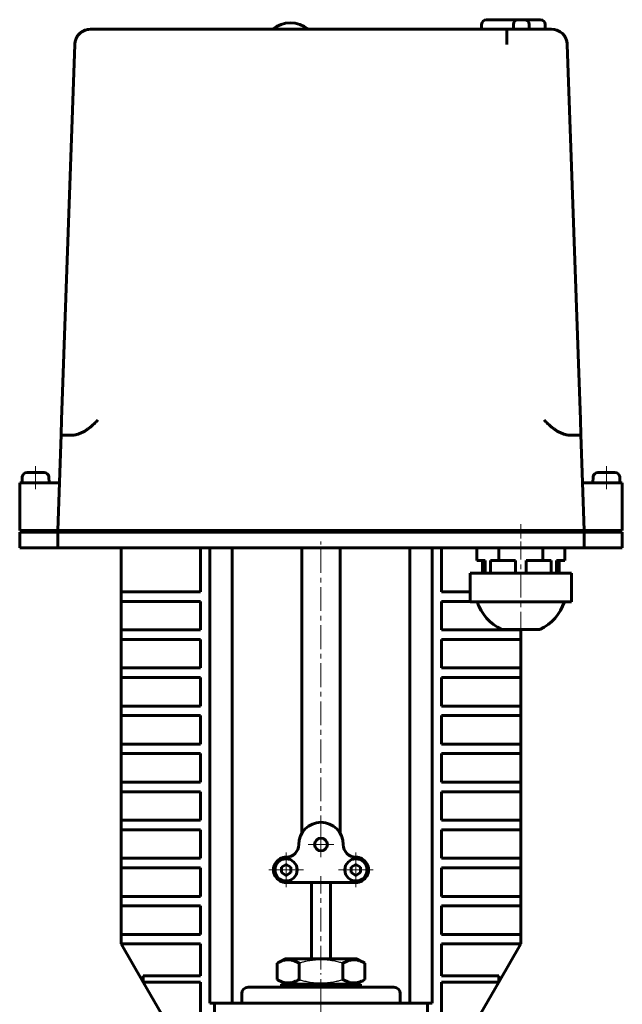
# Model space of a CAD drawing. Header units: millimetres. Extents: x -157 to 157, y -299 to 298.
# Tile 3 of 3: x -95 to 95, y -12 to 298. Entities that reach past the tile are written whole.
import ezdxf

# ---------------------------------------------------------------- set-up
doc = ezdxf.new("R2010")
doc.units = ezdxf.units.MM
for name, pattern in [('K5LT-1', [0]), ('K5LT_AXLED', [12, 7.5, -1.5, 1.5, -1.5]), ('K5LT_BASIC', [0])]:
    doc.linetypes.add(name, pattern=pattern)
doc.layers.add('Системный слой (1)', color=7, linetype='Continuous', true_color=0x6c6c6c)

# ---------------------------------------------------------------- blocks, each defined once
blk = doc.blocks.new('U27')
at = {"layer": 'Системный слой (1)', "color": 143, "linetype": 'K5LT_BASIC', "lineweight": 60, "true_color": 0x33acca}
for p, q in [((72.65, 295.5), (73.54, 295.42)), ((73.54, 295.42), (74.4, 295.19)), ((74.4, 295.19), (75.2, 294.8)), ((77.38, 292.13), (77.52, 291.66)), ((77.52, 291.66), (77.61, 291.17)), ((77.61, 291.17), (77.65, 290.67))]:
    blk.add_line(p, q, dxfattribs=at)
blk = doc.blocks.new('U28')
at = {"layer": 'Системный слой (1)', "color": 143, "linetype": 'K5LT_BASIC', "lineweight": 60, "true_color": 0x33acca}
for p, q in [((-74.74, 295.04), (-74.86, 294.99)), ((-74.62, 295.1), (-74.74, 295.04)), ((-74.5, 295.15), (-74.62, 295.1)), ((-77.42, 292.01), (-77.54, 291.57)), ((-77.61, 291.13), (-77.65, 290.67)), ((-77.54, 291.57), (-77.61, 291.13))]:
    blk.add_line(p, q, dxfattribs=at)
blk = doc.blocks.new('U29')
at = {"layer": 'Системный слой (1)', "color": 143, "linetype": 'K5LT_BASIC', "lineweight": 60, "true_color": 0x33acca}
for p, q in [((-73.9, 295.34), (-74.5, 295.15)), ((-73.28, 295.46), (-73.9, 295.34)), ((-72.65, 295.5), (-73.28, 295.46)), ((-77.41, 292.06), (-77.42, 292.01)), ((-77.39, 292.1), (-77.41, 292.06)), ((-77.38, 292.14), (-77.39, 292.1)), ((-76.16, 294.07), (-76.46, 293.74)), ((-75.82, 294.37), (-76.16, 294.07)), ((-75.46, 294.64), (-75.82, 294.37))]:
    blk.add_line(p, q, dxfattribs=at)
blk = doc.blocks.new('U39')
at = {"layer": 'Системный слой (1)', "color": 30, "linetype": 'K5LT_AXLED', "lineweight": 18, "true_color": 0xff8000}
for q in [(-11, 36), (-16.5, 30.5), (-5.5, 30.5), (-11, 25)]:
    blk.add_line((-11, 30.5), q, dxfattribs=at)
blk = doc.blocks.new('U41')
at = {"layer": 'Системный слой (1)', "color": 30, "linetype": 'K5LT_AXLED', "lineweight": 18, "true_color": 0xff8000}
for q in [(0, 42.5), (-4, 38.5), (4, 38.5), (0, 34.5)]:
    blk.add_line((0, 38.5), q, dxfattribs=at)
blk = doc.blocks.new('U42')
at = {"layer": 'Системный слой (1)', "color": 30, "linetype": 'K5LT_AXLED', "lineweight": 18, "true_color": 0xff8000}
for q in [(11, 36), (5.5, 30.5), (16.5, 30.5), (11, 25)]:
    blk.add_line((11, 30.5), q, dxfattribs=at)

msp = doc.modelspace()

# ---------------------------------------------------------------- linework, layer by layer
at = {"layer": 'Системный слой (1)', "color": 143, "linetype": 'K5LT_BASIC', "lineweight": 60, "true_color": 0x33acca}
for p, q in [((52.15, 298.5), (59.15, 298.5)), ((59.15, 298.5), (62.15, 298.5)), ((62.15, 298.5), (64.15, 298.5)), ((64.15, 298.5), (67.15, 298.5)), ((67.15, 298.5), (69.15, 298.5)), ((-58.58, 295.5), (-72.65, 295.5)), ((-58.58, 295.5), (58.58, 295.5)), ((50.65, 295.5), (50.65, 297)), ((72.65, 295.5), (58.58, 295.5)), ((60.65, 295.5), (60.65, 297)), ((65.65, 295.5), (65.65, 297)), ((70.65, 295.5), (70.65, 297)), ((-77.65, 290.67), (-81.78, 172.33)), ((81.78, 172.33), (77.65, 290.67)), ((-81.94, 167.77), (-81.78, 172.33)), ((81.94, 167.77), (81.78, 172.33)), ((-83, 137.5), (-81.94, 167.77)), ((83, 137.5), (81.94, 167.77)), ((-81.43, 167.5), (-79.18, 167.5)), ((79.18, 167.5), (81.43, 167.5)), ((-87.33, 155.8), (-92.67, 155.8)), ((92.67, 155.8), (87.33, 155.8)), ((-95, 152.5), (-92.5, 152.5)), ((-95, 152.5), (-95, 137.5)), ((-94.17, 154.37), (-94.25, 152.5)), ((-84.98, 152.5), (-92.5, 152.5)), ((-85.83, 154.37), (-85.75, 152.5)), ((-84.98, 152.5), (-82.48, 152.5)), ((84.98, 152.5), (82.48, 152.5)), ((92.5, 152.5), (84.98, 152.5)), ((85.83, 154.37), (85.75, 152.5)), ((92.5, 152.5), (95, 152.5)), ((94.17, 154.37), (94.25, 152.5)), ((95, 152.5), (95, 137.5)), ((-92.5, 137.5), (-95, 137.5)), ((-95, 137), (-95, 132)), ((-92.5, 137), (-95, 137)), ((-85.5, 137.5), (-92.5, 137.5)), ((-85.5, 137), (-92.5, 137)), ((-85.5, 137.5), (-83, 137.5)), ((-83, 137), (-85.5, 137)), ((-78, 137.5), (-83, 137.5)), ((-83, 137), (-83, 132)), ((-83, 137), (-83, 132)), ((-78, 137), (-83, 137)), ((78, 137.5), (-78, 137.5)), ((78, 137), (-78, 137)), ((-50, 137.5), (-50, 137)), ((50, 137.5), (50, 137)), ((55, 137.5), (55, 137)), ((71, 137.5), (71, 137)), ((83, 137.5), (78, 137.5)), ((83, 137), (78, 137)), ((85.5, 137.5), (83, 137.5)), ((83, 137), (83, 132)), ((85.5, 137), (83, 137)), ((83, 137), (83, 132)), ((92.5, 137.5), (85.5, 137.5)), ((92.5, 137), (85.5, 137)), ((95, 137.5), (92.5, 137.5)), ((95, 137), (92.5, 137)), ((95, 137), (95, 132)), ((-92.5, 132), (-95, 132)), ((-85.5, 132), (-92.5, 132)), ((-83, 132), (-85.5, 132)), ((-78, 132), (-83, 132)), ((78, 132), (-78, 132)), ((-63, 118.14), (-63, 132)), ((-38, 118.14), (-38, 132)), ((-35, 132), (-35, -11.5)), ((-28, 132), (-28, -11.5)), ((-6, 42.11), (-6, 132)), ((6, 42.11), (6, 132)), ((28, 132), (28, -11.5)), ((35, 132), (35, -11.5)), ((38, 118.14), (38, 132)), ((49.14, 128), (49.14, 132)), ((56.07, 128), (56.07, 132)), ((69.93, 128), (69.93, 132)), ((76.86, 128), (76.86, 132)), ((83, 132), (78, 132)), ((85.5, 132), (83, 132)), ((92.5, 132), (85.5, 132)), ((95, 132), (92.5, 132)), ((51.77, 128), (49.14, 128)), ((50.88, 128), (50.88, 124)), ((51.77, 128), (51.77, 124)), ((56.07, 128), (53.45, 128)), ((53.45, 128), (53.45, 124)), ((61.32, 128), (56.07, 128)), ((61.32, 128), (61.32, 124)), ((69.93, 128), (64.68, 128)), ((64.68, 128), (64.68, 124)), ((72.55, 128), (69.93, 128)), ((72.55, 128), (72.55, 124)), ((74.23, 128), (74.23, 124)), ((76.86, 128), (74.23, 128)), ((75.12, 128), (75.12, 124)), ((47, 124), (49.5, 124)), ((47, 124), (47, 115)), ((49.5, 124), (60.5, 124)), ((60.5, 124), (65.5, 124)), ((65.5, 124), (76.5, 124)), ((76.5, 124), (79, 124)), ((79, 124), (79, 115)), ((-63, 118.14), (-61, 118.14)), ((-63, 115.14), (-63, 118.14)), ((-61, 118.14), (-38, 118.14)), ((47, 118.14), (38, 118.14)), ((-61, 115.14), (-63, 115.14)), ((-63, 106.14), (-63, 115.14)), ((-38, 115.14), (-61, 115.14)), ((-38, 106.14), (-38, 115.14)), ((38, 115.14), (47, 115.14)), ((38, 106.14), (38, 115.14)), ((49.5, 115), (47, 115)), ((60.5, 115), (49.5, 115)), ((65.5, 115), (60.5, 115)), ((76.5, 115), (65.5, 115)), ((79, 115), (76.5, 115)), ((-63, 103.14), (-63, 106.14)), ((-63, 106.14), (-61, 106.14)), ((-61, 106.14), (-38, 106.14)), ((61, 106.14), (38, 106.14)), ((57, 106.31), (63, 106.31)), ((61, 106.14), (63, 106.14)), ((63, 106.31), (69, 106.31)), ((63, 106.14), (63, 106.31)), ((63, 103.14), (63, 106.14)), ((-63, 94.14), (-63, 103.14)), ((-61, 103.14), (-63, 103.14)), ((-38, 103.14), (-61, 103.14)), ((-38, 94.14), (-38, 103.14)), ((38, 103.14), (61, 103.14)), ((38, 94.14), (38, 103.14)), ((63, 103.14), (61, 103.14)), ((63, 94.14), (63, 103.14)), ((-63, 94.14), (-61, 94.14)), ((-63, 91.14), (-63, 94.14)), ((-61, 94.14), (-38, 94.14)), ((61, 94.14), (38, 94.14)), ((61, 94.14), (63, 94.14)), ((63, 91.14), (63, 94.14)), ((-63, 82.14), (-63, 91.14)), ((-61, 91.14), (-63, 91.14)), ((-38, 91.14), (-61, 91.14)), ((-38, 82.14), (-38, 91.14)), ((38, 91.14), (61, 91.14)), ((38, 82.14), (38, 91.14)), ((63, 91.14), (61, 91.14)), ((63, 82.14), (63, 91.14)), ((-63, 79.14), (-63, 82.14)), ((-63, 82.14), (-61, 82.14)), ((-61, 82.14), (-38, 82.14)), ((61, 82.14), (38, 82.14)), ((61, 82.14), (63, 82.14)), ((63, 79.14), (63, 82.14)), ((-61, 79.14), (-63, 79.14)), ((-63, 70.14), (-63, 79.14)), ((-38, 79.14), (-61, 79.14)), ((-38, 70.14), (-38, 79.14)), ((38, 79.14), (61, 79.14)), ((38, 70.14), (38, 79.14)), ((63, 79.14), (61, 79.14)), ((63, 70.14), (63, 79.14)), ((-63, 70.14), (-61, 70.14)), ((-63, 67.14), (-63, 70.14)), ((-61, 70.14), (-38, 70.14)), ((61, 70.14), (38, 70.14)), ((61, 70.14), (63, 70.14)), ((63, 67.14), (63, 70.14)), ((-63, 58.14), (-63, 67.14)), ((-61, 67.14), (-63, 67.14)), ((-38, 67.14), (-61, 67.14)), ((-38, 58.14), (-38, 67.14)), ((38, 58.14), (38, 67.14)), ((38, 67.14), (61, 67.14)), ((63, 67.14), (61, 67.14)), ((63, 58.14), (63, 67.14)), ((-63, 55.14), (-63, 58.14)), ((-63, 58.14), (-61, 58.14)), ((-61, 58.14), (-38, 58.14)), ((61, 58.14), (38, 58.14)), ((61, 58.14), (63, 58.14)), ((63, 55.14), (63, 58.14)), ((-63, 46.14), (-63, 55.14)), ((-61, 55.14), (-63, 55.14)), ((-38, 55.14), (-61, 55.14)), ((-38, 46.14), (-38, 55.14)), ((38, 55.14), (61, 55.14)), ((38, 46.14), (38, 55.14)), ((63, 55.14), (61, 55.14)), ((63, 46.14), (63, 55.14)), ((-63, 43.14), (-63, 46.14)), ((-63, 46.14), (-61, 46.14)), ((-61, 46.14), (-38, 46.14)), ((61, 46.14), (38, 46.14)), ((61, 46.14), (63, 46.14)), ((63, 43.14), (63, 46.14)), ((-61, 43.14), (-63, 43.14)), ((-63, 34.14), (-63, 43.14)), ((-38, 43.14), (-61, 43.14)), ((-38, 34.14), (-38, 43.14)), ((38, 43.14), (61, 43.14)), ((38, 34.14), (38, 43.14)), ((63, 43.14), (61, 43.14)), ((63, 34.14), (63, 43.14)), ((-63, 34.14), (-61, 34.14)), ((-63, 31.14), (-63, 34.14)), ((-61, 31.14), (-63, 31.14)), ((-63, 22.14), (-63, 31.14)), ((-61, 34.14), (-38, 34.14)), ((-38, 31.14), (-61, 31.14)), ((-38, 22.14), (-38, 31.14)), ((-11, 32.23), (-12.5, 31.37)), ((-12.5, 31.37), (-12.5, 29.63)), ((-9.5, 31.37), (-11, 32.23)), ((-9.5, 29.63), (-9.5, 31.37)), ((11, 32.23), (9.5, 31.37)), ((9.5, 31.37), (9.5, 29.63)), ((12.5, 31.37), (11, 32.23)), ((12.5, 29.63), (12.5, 31.37)), ((61, 34.14), (38, 34.14)), ((38, 22.14), (38, 31.14)), ((38, 31.14), (61, 31.14)), ((61, 34.14), (63, 34.14)), ((63, 31.14), (61, 31.14)), ((63, 31.14), (63, 34.14)), ((63, 22.14), (63, 31.14)), ((-12.5, 29.63), (-11, 28.77)), ((-11, 28.77), (-9.5, 29.63)), ((9.5, 29.63), (11, 28.77)), ((11, 28.77), (12.5, 29.63)), ((-11, 26.5), (11, 26.5)), ((-3, 2.5), (-3, 26.5)), ((3, 2.5), (3, 26.5)), ((-63, 19.14), (-63, 22.14)), ((-63, 22.14), (-61, 22.14)), ((-61, 22.14), (-38, 22.14)), ((61, 22.14), (38, 22.14)), ((61, 22.14), (63, 22.14)), ((63, 19.14), (63, 22.14)), ((-63, 10.14), (-63, 19.14)), ((-61, 19.14), (-63, 19.14)), ((-38, 19.14), (-61, 19.14)), ((-38, 10.14), (-38, 19.14)), ((38, 10.14), (38, 19.14)), ((38, 19.14), (61, 19.14)), ((63, 19.14), (61, 19.14)), ((63, 10.14), (63, 19.14)), ((-63, 7.14), (-63, 10.14)), ((-63, 10.14), (-61, 10.14)), ((-61, 10.14), (-38, 10.14)), ((61, 10.14), (38, 10.14)), ((61, 10.14), (63, 10.14)), ((63, 7.14), (63, 10.14)), ((-63, 7.14), (-56.07, -4.86)), ((-61, 7.14), (-63, 7.14)), ((-38, 7.14), (-61, 7.14)), ((-38, -2.86), (-38, 7.14)), ((38, -2.86), (38, 7.14)), ((38, 7.14), (61, 7.14)), ((56.07, -4.86), (63, 7.14)), ((63, 7.14), (61, 7.14)), ((-13.86, 1.08), (-11.4, 2.5)), ((-13.86, -4.08), (-13.86, 1.08)), ((11.4, 2.5), (-11.4, 2.5)), ((-6.93, -4.08), (-6.93, 1.08)), ((6.93, -4.08), (6.93, 1.08)), ((13.86, 1.08), (11.4, 2.5)), ((13.86, -4.08), (13.86, 1.08)), ((-56.07, -2.86), (-54.07, -2.86)), ((-56.07, -4.86), (-56.07, -2.86)), ((-54.07, -2.86), (-38, -2.86)), ((54.07, -2.86), (38, -2.86)), ((54.07, -2.86), (56.07, -2.86)), ((56.07, -4.86), (56.07, -2.86)), ((-54.07, -4.86), (-56.07, -4.86)), ((-56.07, -4.86), (-49.14, -16.86)), ((-38, -4.86), (-54.07, -4.86)), ((-38, -14.86), (-38, -4.86)), ((-11.4, -5.5), (-13.86, -4.08)), ((-12.5, -6.5), (-12.5, -5.5)), ((-12.5, -5.5), (12.5, -5.5)), ((11.4, -5.5), (13.86, -4.08)), ((12.5, -6.5), (12.5, -5.5)), ((38, -14.86), (38, -4.86)), ((38, -4.86), (54.07, -4.86)), ((49.14, -16.86), (56.07, -4.86)), ((56.07, -4.86), (54.07, -4.86)), ((-25, -8.5), (-25, -11.5)), ((-23, -6.5), (23, -6.5)), ((25, -8.5), (25, -11.5)), ((-35, -11.5), (-33.54, -11.5)), ((-33.54, -14.5), (-33.54, -11.5)), ((-33.54, -11.5), (33.54, -11.5)), ((35, -11.5), (33.54, -11.5)), ((33.54, -14.5), (33.54, -11.5))]:
    msp.add_line(p, q, dxfattribs=at)
at = {"layer": 'Системный слой (1)', "color": 30, "linetype": 'K5LT_AXLED', "lineweight": 18, "true_color": 0xff8000}
for p, q in [((-90, 157.8), (-90, 150.5)), ((90, 157.8), (90, 150.5)), ((63, 135), (63, 139.5)), ((0, 40.11), (0, 134)), ((63, 104.31), (63, 134)), ((0, -0.92), (0, 28.5)), ((0, -290.5), (0, -2.08))]:
    msp.add_line(p, q, dxfattribs=at)
at = {"layer": 'Системный слой (1)', "color": 143, "linetype": 'K5LT_BASIC', "lineweight": 60, "true_color": 0x33acca}
for centre, radius in [((0, 38.5), 2), ((-11, 30.5), 3.5), ((11, 30.5), 3.5)]:
    msp.add_circle(centre, radius, dxfattribs=at)
for centre, radius, start, end in [((52.15, 297), 1.5, 90, 180), ((62.15, 297), 1.5, 90, 180), ((64.15, 297), 1.5, 0, 90), ((69.15, 297), 1.5, 0, 90), ((-72.65, 290.5), 5, 90, 178), ((-9.65, 288.5), 9, 51.0576, 128.9424), ((72.65, 290.5), 5, 2, 90), ((-92.67, 154.3), 1.5, 90, 177.5), ((-87.33, 154.3), 1.5, 2.5, 90), ((87.33, 154.3), 1.5, 90, 177.5), ((92.67, 154.3), 1.5, 2.5, 90), ((63, 119.42), 14.42, 197.8469, 245.4104), ((63, 119.42), 14.42, 294.5896, 342.1531), ((0, 38.5), 7, 0, 180), ((-11, 38.5), 4, 270, 0), ((11, 38.5), 4, 180, 270), ((-11, 30.5), 4, 90, 210), ((11, 30.5), 4, 330, 90), ((-11, 30.5), 4, 210, 270), ((11, 30.5), 4, 270, 330), ((-23, -8.5), 2, 90, 180), ((23, -8.5), 2, 0, 90)]:
    msp.add_arc(centre, radius, start, end, dxfattribs=at)
for points, knots in [([(58.58, 295.5), (58.58, 295.5), (58.58, 295.5), (58.58, 295.49), (58.58, 295.49), (58.58, 295.48), (58.58, 295.47), (58.58, 295.46), (58.58, 295.44), (58.58, 295.42), (58.58, 295.39), (58.58, 295.37), (58.58, 295.33), (58.58, 295.3), (58.58, 295.25), (58.58, 295.19), (58.58, 295.13), (58.58, 295.07), (58.58, 294.97), (58.58, 294.85), (58.58, 294.73), (58.58, 294.53), (58.58, 294.26), (58.58, 293.91), (58.58, 293.64), (58.58, 293.47), (58.58, 293.34), (58.58, 293.23), (58.58, 293.12), (58.58, 293.02), (58.58, 292.92), (58.58, 292.85), (58.58, 292.77), (58.58, 292.7), (58.58, 292.58), (58.58, 292.47), (58.58, 292.26), (58.58, 292.05), (58.58, 291.84), (58.58, 291.73), (58.58, 291.64), (58.58, 291.55), (58.58, 291.48), (58.58, 291.43), (58.58, 291.38), (58.58, 291.31), (58.58, 291.24), (58.58, 291.16), (58.58, 291.09), (58.58, 291.02), (58.58, 290.95), (58.58, 290.83), (58.58, 290.74), (58.58, 290.67)], [0, 0, 0, 0, 1.385061, 1.80402, 2.712326, 3.623181, 4.122195, 4.53345, 5.443172, 6.352781, 7.263165, 8.174356, 9.087445, 10.001014, 10.915937, 12.74951, 13.669008, 14.541846, 16.123994, 18.277381, 20.125448, 21.050393, 25.632921, 29.64153, 31.499644, 32.985082, 34.014491, 34.960216, 35.821016, 36.680139, 37.53536, 38.250203, 38.388236, 39.238032, 40.087279, 40.989642, 41.946009, 44.814686, 45.707206, 46.48734, 47.179279, 47.774463, 48.361204, 48.717251, 48.926436, 49.478463, 50.01304, 50.543274, 51.060858, 51.570085, 52.066868, 52.559587, 54, 54, 54, 54]), ([(-76.95, 167.77), (-76.68, 167.84), (-76.16, 168.01), (-75.4, 168.33), (-74.67, 168.72), (-73.92, 169.18), (-73.11, 169.77), (-72.23, 170.5), (-71.28, 171.37), (-70.64, 172), (-70.31, 172.33)], [0, 0, 0, 0, 1.119238, 2.220118, 3.312141, 4.479461, 5.80201, 7.357328, 9.10122, 11, 11, 11, 11]), ([(76.95, 167.77), (76.68, 167.84), (76.16, 168.01), (75.4, 168.33), (74.67, 168.72), (73.92, 169.18), (73.11, 169.77), (72.23, 170.5), (71.28, 171.37), (70.64, 172), (70.31, 172.33)], [0, 0, 0, 0, 1.119238, 2.220118, 3.312141, 4.479461, 5.80201, 7.357328, 9.10122, 11, 11, 11, 11]), ([(-81.43, 167.5), (-81.51, 167.5), (-81.65, 167.51), (-81.8, 167.54), (-81.9, 167.6), (-81.94, 167.68), (-81.94, 167.74), (-81.94, 167.77)], [0, 0, 0, 0, 1.865723, 3.645368, 5.297068, 7.117248, 8, 8, 8, 8]), ([(-79.18, 167.5), (-78.93, 167.5), (-78.36, 167.52), (-77.59, 167.61), (-77.11, 167.72), (-76.95, 167.77)], [0, 0, 0, 0, 2.208283, 4.66857, 6, 6, 6, 6]), ([(79.18, 167.5), (78.93, 167.5), (78.36, 167.52), (77.59, 167.61), (77.11, 167.72), (76.95, 167.77)], [0, 0, 0, 0, 2.208283, 4.66857, 6, 6, 6, 6]), ([(81.43, 167.5), (81.51, 167.5), (81.65, 167.51), (81.8, 167.54), (81.9, 167.6), (81.94, 167.68), (81.94, 167.74), (81.94, 167.77)], [0, 0, 0, 0, 1.865723, 3.645368, 5.297068, 7.117248, 8, 8, 8, 8]), ([(-6.93, 1.08), (-7.2, 1.24), (-7.64, 1.47), (-8.23, 1.72), (-8.63, 1.86), (-9.01, 1.98), (-9.4, 2.07), (-9.85, 2.13), (-10.27, 2.16), (-10.68, 2.15), (-11.06, 2.11), (-11.44, 2.05), (-11.86, 1.95), (-12.45, 1.77), (-13.14, 1.48), (-13.64, 1.21), (-13.86, 1.08)], [0, 0, 0, 0, 2.031977, 3.339718, 4.35691, 4.982864, 6.146734, 7.197334, 8.231074, 9.204643, 10.126104, 11.032386, 11.927409, 13.242826, 15.356581, 17, 17, 17, 17]), ([(13.86, 1.08), (13.59, 1.24), (13.14, 1.47), (12.55, 1.72), (12.15, 1.86), (11.77, 1.98), (11.38, 2.07), (10.93, 2.13), (10.51, 2.16), (10.11, 2.15), (9.72, 2.11), (9.35, 2.05), (8.92, 1.95), (8.33, 1.77), (7.65, 1.48), (7.15, 1.21), (6.93, 1.08)], [0, 0, 0, 0, 2.031977, 3.339718, 4.35691, 4.982864, 6.146734, 7.197334, 8.231074, 9.204643, 10.126104, 11.032386, 11.927409, 13.242826, 15.356581, 17, 17, 17, 17]), ([(-13.86, -4.08), (-13.59, -4.24), (-13.14, -4.47), (-12.55, -4.72), (-12.15, -4.86), (-11.77, -4.98), (-11.38, -5.07), (-10.93, -5.13), (-10.51, -5.16), (-10.11, -5.15), (-9.72, -5.11), (-9.35, -5.05), (-8.92, -4.95), (-8.33, -4.77), (-7.65, -4.48), (-7.15, -4.21), (-6.93, -4.08)], [0, 0, 0, 0, 2.031977, 3.339718, 4.35691, 4.982864, 6.146734, 7.197334, 8.231074, 9.204643, 10.126104, 11.032386, 11.927409, 13.242826, 15.356581, 17, 17, 17, 17]), ([(6.93, -4.08), (7.2, -4.24), (7.64, -4.47), (8.23, -4.72), (8.63, -4.86), (9.01, -4.98), (9.4, -5.07), (9.85, -5.13), (10.27, -5.16), (10.68, -5.15), (11.06, -5.11), (11.44, -5.05), (11.86, -4.95), (12.45, -4.77), (13.14, -4.48), (13.64, -4.21), (13.86, -4.08)], [0, 0, 0, 0, 2.031977, 3.339718, 4.35691, 4.982864, 6.146734, 7.197334, 8.231074, 9.204643, 10.126104, 11.032386, 11.927409, 13.242826, 15.356581, 17, 17, 17, 17])]:
    msp.add_open_spline(points, degree=3, knots=knots, dxfattribs=at)
at = {"layer": 'Системный слой (1)', "color": 7, "linetype": 'K5LT-1'}
for points in [[(6.93, 1.08), (6.61, 1.17), (5.78, 1.4), (4.28, 1.75), (2.77, 1.99), (1.61, 2.1), (0.96, 2.13), (0.54, 2.15), (0.19, 2.15), (-0.19, 2.15), (-0.67, 2.15), (-1.24, 2.12), (-2.06, 2.06), (-3.24, 1.92), (-4.59, 1.68), (-5.86, 1.38), (-6.57, 1.18), (-6.93, 1.08)], [(-6.93, -4.08), (-6.61, -4.17), (-5.78, -4.4), (-4.28, -4.75), (-2.77, -4.99), (-1.61, -5.1), (-0.96, -5.13), (-0.54, -5.15), (-0.19, -5.15), (0.19, -5.15), (0.67, -5.15), (1.24, -5.12), (2.06, -5.06), (3.24, -4.92), (4.59, -4.68), (5.86, -4.38), (6.57, -4.18), (6.93, -4.08)]]:
    msp.add_open_spline(points, degree=3, knots=[0, 0, 0, 0, 3.152296, 8.024027, 14.430358, 17.4743, 18.996271, 20.518242, 21.409855, 22.301468, 24.084694, 25.867919, 27.651145, 31.792504, 37.072525, 40.536262, 44, 44, 44, 44], dxfattribs=at)

# ---------------------------------------------------------------- block references
at = {"layer": 'Системный слой (1)'}
for name in ['U28', 'U29', 'U27', 'U41', 'U39', 'U42']:
    msp.add_blockref(name, (0, 0), dxfattribs=at)

doc.saveas('drawing.dxf')
